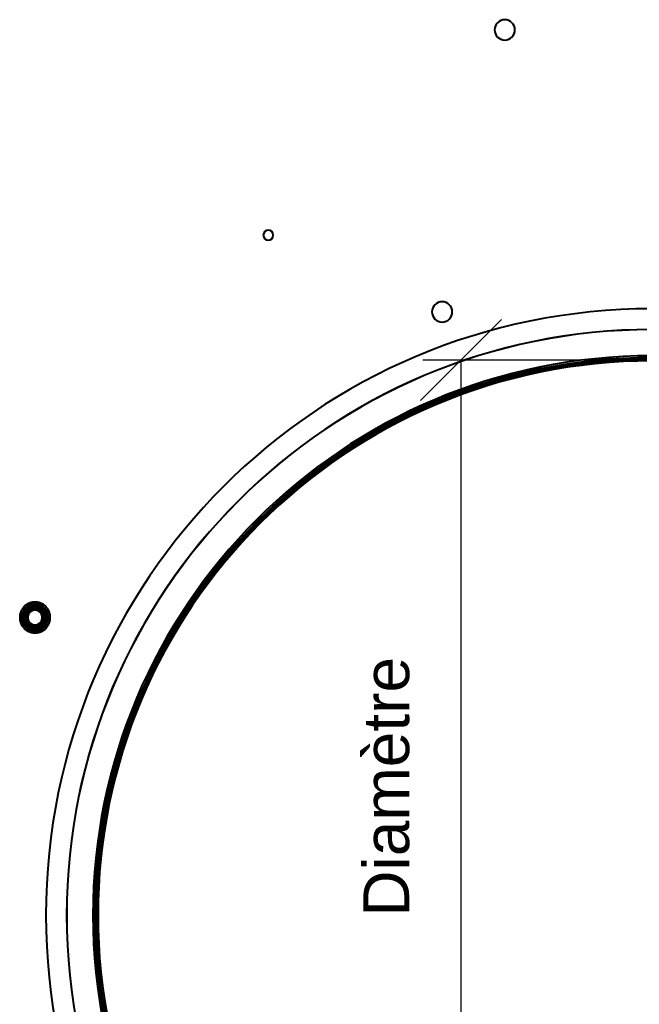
# Model space of a CAD drawing. Header units: millimetres. Extents: x -1321 to 1388, y -120 to 1267.
# Tile 58 of 88: x -202 to -4, y 335 to 649. Entities that reach past the tile are written whole.
import ezdxf

# ---------------------------------------------------------------- set-up
doc = ezdxf.new("R2010")
doc.units = ezdxf.units.MM
doc.layers.add('A-GENM', color=13, linetype='Continuous', lineweight=40)
doc.layers.add('G-IMPT', color=8, linetype='Continuous', lineweight=40)
doc.styles.add('Arial_2', font='arial.ttf', dxfattribs={"height": 14.6304})

# ---------------------------------------------------------------- blocks, each defined once
blk = doc.blocks.new('Souche connecteur circulaire R23 - Souche connecteur circulaire R23-769066-Droite')
at = {"layer": 'A-GENM'}
for start, end in [(360, 180), (0, 180), (180, 360), (180, 360)]:
    blk.add_arc((0, 363), 177.5, start, end, dxfattribs=at)
blk = doc.blocks.new('Souche connecteur circulaire R23 - Souche connecteur circulaire R23-769068-Droite')
at = {"layer": 'A-GENM'}
for start, end in [(0, 180), (360, 180), (180, 360), (180, 360)]:
    blk.add_arc((0, 363), 177.5, start, end, dxfattribs=at)
blk = doc.blocks.new('NEXA 1500 CALQUES_dwg-769064-Droite')
at = {"layer": 'G-IMPT', "flags": 128}
for points in [[(-174.92, 333.2), (-175.98, 340.22), (-176.77, 347.28), (-177.27, 354.36), (-177.49, 361.46), (-177.42, 368.56), (-177.08, 375.65), (-176.44, 382.72), (-175.53, 389.76), (-174.33, 396.76), (-172.86, 403.7), (-171.11, 410.58), (-169.08, 417.39), (-166.79, 424.1), (-164.23, 430.72), (-161.4, 437.24), (-158.32, 443.63), (-154.98, 449.9), (-151.4, 456.03), (-147.57, 462.01), (-143.51, 467.83), (-139.22, 473.49), (-134.7, 478.97), (-129.97, 484.26), (-125.03, 489.36), (-119.89, 494.26), (-114.56, 498.95), (-109.05, 503.42), (-103.36, 507.67), (-97.51, 511.69), (-91.5, 515.47), (-85.35, 519.01), (-79.05, 522.3), (-72.64, 525.33), (-66.1, 528.11), (-59.46, 530.62), (-52.72, 532.86), (-45.9, 534.83), (-39.01, 536.53), (-32.06, 537.95), (-25.05, 539.1), (-18, 539.96), (-10.93, 540.54), (-3.83, 540.83)], [(-194.55, 462.61), (-194.73, 462.7), (-194.9, 462.79), (-195.08, 462.87), (-195.26, 462.94), (-195.44, 463.01), (-195.63, 463.07), (-195.82, 463.12), (-196.01, 463.16), (-196.2, 463.2), (-196.4, 463.23), (-196.59, 463.25), (-196.79, 463.26), (-196.98, 463.26), (-197.18, 463.26), (-197.37, 463.25), (-197.57, 463.23), (-197.76, 463.2), (-197.95, 463.17), (-198.15, 463.13), (-198.33, 463.08), (-198.52, 463.02), (-198.71, 462.96), (-198.89, 462.88), (-199.07, 462.8), (-199.24, 462.72), (-199.41, 462.63), (-199.58, 462.53), (-199.75, 462.42), (-199.91, 462.31), (-200.06, 462.19), (-200.21, 462.06), (-200.36, 461.93), (-200.5, 461.79), (-200.63, 461.65), (-200.76, 461.5), (-200.88, 461.35), (-201, 461.19), (-201.11, 461.03), (-201.21, 460.86), (-201.3, 460.69), (-201.39, 460.52), (-201.48, 460.34), (-201.55, 460.16), (-201.62, 459.98), (-201.68, 459.79), (-201.73, 459.6), (-201.78, 459.41), (-201.82, 459.22), (-201.85, 459.03), (-201.87, 458.83), (-201.88, 458.64), (-201.89, 458.44), (-201.89, 458.25), (-201.88, 458.05), (-201.86, 457.86), (-201.84, 457.66), (-201.81, 457.47), (-201.77, 457.28), (-201.72, 457.09), (-201.66, 456.9), (-201.6, 456.72), (-201.53, 456.53), (-201.45, 456.35), (-201.37, 456.18), (-201.28, 456), (-201.18, 455.83), (-201.08, 455.67), (-200.96, 455.51), (-200.85, 455.35), (-200.72, 455.2), (-200.59, 455.05), (-200.46, 454.91), (-200.32, 454.78), (-200.17, 454.65), (-200.02, 454.52), (-199.86, 454.41), (-199.7, 454.3), (-199.54, 454.19), (-199.45, 454.14)], [(-199.45, 462.61), (-199.61, 462.51), (-199.78, 462.4), (-199.93, 462.28), (-200.09, 462.16), (-200.24, 462.04), (-200.38, 461.9), (-200.52, 461.77), (-200.65, 461.62), (-200.78, 461.47), (-200.9, 461.32), (-201.02, 461.16), (-201.12, 461), (-201.23, 460.83), (-201.32, 460.66), (-201.41, 460.49), (-201.49, 460.31), (-201.56, 460.13), (-201.63, 459.94), (-201.69, 459.76), (-201.74, 459.57), (-201.79, 459.38), (-201.82, 459.19), (-201.85, 458.99), (-201.87, 458.8), (-201.88, 458.6), (-201.89, 458.41), (-201.89, 458.21), (-201.88, 458.02), (-201.86, 457.82), (-201.83, 457.63), (-201.8, 457.44), (-201.76, 457.24), (-201.71, 457.05), (-201.65, 456.87), (-201.59, 456.68), (-201.52, 456.5), (-201.44, 456.32), (-201.35, 456.15), (-201.26, 455.97), (-201.16, 455.8), (-201.06, 455.64), (-200.94, 455.48), (-200.82, 455.32), (-200.7, 455.17), (-200.57, 455.03), (-200.43, 454.89), (-200.29, 454.75), (-200.14, 454.63), (-199.99, 454.5), (-199.83, 454.39), (-199.67, 454.28), (-199.51, 454.17), (-199.34, 454.08), (-199.16, 453.99), (-198.99, 453.9), (-198.8, 453.83), (-198.62, 453.76), (-198.44, 453.7), (-198.25, 453.64), (-198.06, 453.6), (-197.87, 453.56), (-197.67, 453.53), (-197.48, 453.51), (-197.28, 453.49), (-197.09, 453.48), (-196.89, 453.48), (-196.7, 453.49), (-196.5, 453.51), (-196.31, 453.53), (-196.11, 453.56), (-195.92, 453.6), (-195.73, 453.65), (-195.55, 453.7), (-195.36, 453.77), (-195.18, 453.83), (-195, 453.91), (-194.82, 453.99), (-194.65, 454.09), (-194.55, 454.14)], [(-199.02, 461.87), (-199.53, 461), (-200.03, 460.12), (-200.54, 459.25), (-201.04, 458.37)], [(-201.04, 458.37), (-200.54, 459.25), (-200.03, 460.12), (-199.53, 461), (-199.02, 461.87)], [(-201.04, 458.37), (-200.54, 459.25), (-200.03, 460.12), (-199.53, 461), (-199.02, 461.87)], [(-199.02, 461.87), (-199.53, 461), (-200.03, 460.12), (-200.54, 459.25), (-201.04, 458.37)], [(-199.02, 461.87), (-199.53, 461), (-200.03, 460.12), (-200.54, 459.25), (-201.04, 458.37)], [(-201.04, 458.37), (-200.54, 459.25), (-200.03, 460.12), (-199.53, 461), (-199.02, 461.87)], [(-199.02, 461.87), (-199.53, 461), (-200.03, 460.12), (-200.54, 459.25), (-201.04, 458.37)], [(-201.04, 458.37), (-200.54, 459.25), (-200.03, 460.12), (-199.53, 461), (-199.02, 461.87)], [(-201.04, 458.37), (-200.54, 459.25), (-200.03, 460.12), (-199.53, 461), (-199.02, 461.87)], [(-199.02, 461.87), (-199.53, 461), (-200.03, 460.12), (-200.54, 459.25), (-201.04, 458.37)], [(-201.04, 458.37), (-200.54, 459.25), (-200.03, 460.12), (-199.53, 461), (-199.02, 461.87)], [(-199.02, 461.87), (-199.53, 461), (-200.03, 460.12), (-200.54, 459.25), (-201.04, 458.37)], [(-194.55, 454.14), (-194.39, 454.24), (-194.22, 454.35), (-194.07, 454.46), (-193.91, 454.58), (-193.76, 454.71), (-193.62, 454.84), (-193.48, 454.98), (-193.35, 455.12), (-193.22, 455.27), (-193.1, 455.42), (-192.98, 455.58), (-192.88, 455.74), (-192.77, 455.91), (-192.68, 456.08), (-192.59, 456.26), (-192.51, 456.44), (-192.44, 456.62), (-192.37, 456.8), (-192.31, 456.99), (-192.26, 457.18), (-192.21, 457.37), (-192.18, 457.56), (-192.15, 457.75), (-192.13, 457.95), (-192.12, 458.14), (-192.11, 458.34), (-192.11, 458.53), (-192.12, 458.73), (-192.14, 458.92), (-192.17, 459.12), (-192.2, 459.31), (-192.24, 459.5), (-192.29, 459.69), (-192.35, 459.88), (-192.41, 460.06), (-192.48, 460.24), (-192.56, 460.42), (-192.65, 460.6), (-192.74, 460.77), (-192.84, 460.94), (-192.94, 461.1), (-193.06, 461.26), (-193.18, 461.42), (-193.3, 461.57), (-193.43, 461.72), (-193.57, 461.86), (-193.71, 461.99), (-193.86, 462.12), (-194.01, 462.24), (-194.17, 462.36), (-194.33, 462.47), (-194.49, 462.57), (-194.66, 462.67), (-194.84, 462.76), (-195.01, 462.84), (-195.2, 462.92), (-195.38, 462.99), (-195.56, 463.05), (-195.75, 463.1), (-195.94, 463.15), (-196.13, 463.19), (-196.33, 463.22), (-196.52, 463.24), (-196.72, 463.25), (-196.91, 463.26), (-197.11, 463.26), (-197.3, 463.25), (-197.5, 463.24), (-197.69, 463.21), (-197.89, 463.18), (-198.08, 463.14), (-198.27, 463.1), (-198.45, 463.04), (-198.64, 462.98), (-198.82, 462.91), (-199, 462.83), (-199.18, 462.75), (-199.35, 462.66), (-199.45, 462.61)], [(-199.45, 454.14), (-199.27, 454.04), (-199.1, 453.96), (-198.92, 453.87), (-198.74, 453.8), (-198.56, 453.74), (-198.37, 453.68), (-198.18, 453.63), (-197.99, 453.58), (-197.8, 453.55), (-197.6, 453.52), (-197.41, 453.5), (-197.21, 453.49), (-197.02, 453.48), (-196.82, 453.49), (-196.63, 453.5), (-196.43, 453.51), (-196.24, 453.54), (-196.05, 453.58), (-195.85, 453.62), (-195.67, 453.67), (-195.48, 453.72), (-195.29, 453.79), (-195.11, 453.86), (-194.93, 453.94), (-194.76, 454.03), (-194.59, 454.12), (-194.42, 454.22), (-194.25, 454.33), (-194.09, 454.44), (-193.94, 454.56), (-193.79, 454.68), (-193.64, 454.82), (-193.5, 454.95), (-193.37, 455.1), (-193.24, 455.24), (-193.12, 455.4), (-193, 455.55), (-192.89, 455.72), (-192.79, 455.88), (-192.7, 456.05), (-192.61, 456.23), (-192.52, 456.4), (-192.45, 456.58), (-192.38, 456.77), (-192.32, 456.95), (-192.27, 457.14), (-192.22, 457.33), (-192.18, 457.52), (-192.15, 457.72), (-192.13, 457.91), (-192.12, 458.11), (-192.11, 458.3), (-192.11, 458.5), (-192.12, 458.69), (-192.14, 458.89), (-192.16, 459.08), (-192.19, 459.27), (-192.23, 459.47), (-192.28, 459.66), (-192.34, 459.84), (-192.4, 460.03), (-192.47, 460.21), (-192.55, 460.39), (-192.63, 460.57), (-192.72, 460.74), (-192.82, 460.91), (-192.92, 461.08), (-193.04, 461.24), (-193.15, 461.39), (-193.28, 461.54), (-193.41, 461.69), (-193.54, 461.83), (-193.68, 461.97), (-193.83, 462.1), (-193.98, 462.22), (-194.14, 462.34), (-194.3, 462.45), (-194.46, 462.55), (-194.55, 462.61)], [(-194.98, 461.87), (-195.99, 461.87), (-197, 461.87), (-198.01, 461.87), (-199.02, 461.87)], [(-199.02, 461.87), (-198.85, 461.58), (-198.69, 461.3), (-198.52, 461.01), (-198.35, 460.72)], [(-198.35, 460.72), (-198.52, 461.01), (-198.69, 461.3), (-198.85, 461.58), (-199.02, 461.87)], [(-199.02, 461.87), (-198.85, 461.58), (-198.69, 461.3), (-198.52, 461.01), (-198.35, 460.72)], [(-198.35, 460.72), (-198.52, 461.01), (-198.69, 461.3), (-198.85, 461.58), (-199.02, 461.87)], [(-199.02, 461.87), (-198.01, 461.87), (-197, 461.87), (-195.99, 461.87), (-194.98, 461.87)], [(-199.02, 461.87), (-198.01, 461.87), (-197, 461.87), (-195.99, 461.87), (-194.98, 461.87)], [(-194.98, 461.87), (-195.99, 461.87), (-197, 461.87), (-198.01, 461.87), (-199.02, 461.87)], [(-194.98, 461.87), (-195.99, 461.87), (-197, 461.87), (-198.01, 461.87), (-199.02, 461.87)], [(-199.02, 461.87), (-198.01, 461.87), (-197, 461.87), (-195.99, 461.87), (-194.98, 461.87)], [(-194.98, 461.87), (-195.99, 461.87), (-197, 461.87), (-198.01, 461.87), (-199.02, 461.87)], [(-199.02, 461.87), (-198.01, 461.87), (-197, 461.87), (-195.99, 461.87), (-194.98, 461.87)], [(-199.02, 461.87), (-198.01, 461.87), (-197, 461.87), (-195.99, 461.87), (-194.98, 461.87)], [(-194.98, 461.87), (-195.99, 461.87), (-197, 461.87), (-198.01, 461.87), (-199.02, 461.87)], [(-199.02, 461.87), (-198.01, 461.87), (-197, 461.87), (-195.99, 461.87), (-194.98, 461.87)], [(-194.98, 461.87), (-195.99, 461.87), (-197, 461.87), (-198.01, 461.87), (-199.02, 461.87)], [(-194.98, 461.87), (-195.15, 461.58), (-195.31, 461.3), (-195.48, 461.01), (-195.65, 460.72)], [(-195.65, 460.72), (-195.48, 461.01), (-195.31, 461.3), (-195.15, 461.58), (-194.98, 461.87)], [(-194.98, 461.87), (-195.15, 461.58), (-195.31, 461.3), (-195.48, 461.01), (-195.65, 460.72)], [(-195.65, 460.72), (-195.48, 461.01), (-195.31, 461.3), (-195.15, 461.58), (-194.98, 461.87)], [(-192.96, 458.37), (-193.46, 459.25), (-193.97, 460.12), (-194.47, 461), (-194.98, 461.87)], [(-194.98, 461.87), (-194.47, 461), (-193.97, 460.12), (-193.46, 459.25), (-192.96, 458.37)], [(-194.98, 461.87), (-194.47, 461), (-193.97, 460.12), (-193.46, 459.25), (-192.96, 458.37)], [(-192.96, 458.37), (-193.46, 459.25), (-193.97, 460.12), (-194.47, 461), (-194.98, 461.87)], [(-192.96, 458.37), (-193.46, 459.25), (-193.97, 460.12), (-194.47, 461), (-194.98, 461.87)], [(-194.98, 461.87), (-194.47, 461), (-193.97, 460.12), (-193.46, 459.25), (-192.96, 458.37)], [(-192.96, 458.37), (-193.46, 459.25), (-193.97, 460.12), (-194.47, 461), (-194.98, 461.87)], [(-194.98, 461.87), (-194.47, 461), (-193.97, 460.12), (-193.46, 459.25), (-192.96, 458.37)], [(-194.98, 461.87), (-194.47, 461), (-193.97, 460.12), (-193.46, 459.25), (-192.96, 458.37)], [(-192.96, 458.37), (-193.46, 459.25), (-193.97, 460.12), (-194.47, 461), (-194.98, 461.87)], [(-194.98, 461.87), (-194.47, 461), (-193.97, 460.12), (-193.46, 459.25), (-192.96, 458.37)], [(-192.96, 458.37), (-193.46, 459.25), (-193.97, 460.12), (-194.47, 461), (-194.98, 461.87)], [(-199.71, 458.37), (-200.04, 458.37), (-200.38, 458.37), (-200.71, 458.37), (-201.04, 458.37)], [(-201.04, 458.37), (-200.54, 457.5), (-200.03, 456.62), (-199.53, 455.75), (-199.02, 454.87)], [(-201.04, 458.37), (-200.71, 458.37), (-200.38, 458.37), (-200.04, 458.37), (-199.71, 458.37)], [(-199.02, 454.87), (-199.53, 455.75), (-200.03, 456.62), (-200.54, 457.5), (-201.04, 458.37)], [(-201.04, 458.37), (-200.71, 458.37), (-200.38, 458.37), (-200.04, 458.37), (-199.71, 458.37)], [(-199.71, 458.37), (-200.04, 458.37), (-200.38, 458.37), (-200.71, 458.37), (-201.04, 458.37)], [(-199.02, 454.87), (-199.53, 455.75), (-200.03, 456.62), (-200.54, 457.5), (-201.04, 458.37)], [(-201.04, 458.37), (-200.54, 457.5), (-200.03, 456.62), (-199.53, 455.75), (-199.02, 454.87)], [(-201.04, 458.37), (-200.54, 457.5), (-200.03, 456.62), (-199.53, 455.75), (-199.02, 454.87)], [(-199.02, 454.87), (-199.53, 455.75), (-200.03, 456.62), (-200.54, 457.5), (-201.04, 458.37)], [(-201.04, 458.37), (-200.54, 457.5), (-200.03, 456.62), (-199.53, 455.75), (-199.02, 454.87)], [(-199.02, 454.87), (-199.53, 455.75), (-200.03, 456.62), (-200.54, 457.5), (-201.04, 458.37)], [(-199.02, 454.87), (-199.53, 455.75), (-200.03, 456.62), (-200.54, 457.5), (-201.04, 458.37)], [(-201.04, 458.37), (-200.54, 457.5), (-200.03, 456.62), (-199.53, 455.75), (-199.02, 454.87)], [(-199.02, 454.87), (-199.53, 455.75), (-200.03, 456.62), (-200.54, 457.5), (-201.04, 458.37)], [(-201.04, 458.37), (-200.54, 457.5), (-200.03, 456.62), (-199.53, 455.75), (-199.02, 454.87)], [(-199.02, 454.87), (-198.85, 455.16), (-198.69, 455.45), (-198.52, 455.74), (-198.35, 456.03)], [(-198.35, 456.03), (-198.52, 455.74), (-198.69, 455.45), (-198.85, 455.16), (-199.02, 454.87)], [(-199.02, 454.87), (-198.85, 455.16), (-198.69, 455.45), (-198.52, 455.74), (-198.35, 456.03)], [(-198.35, 456.03), (-198.52, 455.74), (-198.69, 455.45), (-198.85, 455.16), (-199.02, 454.87)], [(-194.98, 454.87), (-195.15, 455.16), (-195.31, 455.45), (-195.48, 455.74), (-195.65, 456.03)], [(-195.65, 456.03), (-195.48, 455.74), (-195.31, 455.45), (-195.15, 455.16), (-194.98, 454.87)], [(-194.98, 454.87), (-195.15, 455.16), (-195.31, 455.45), (-195.48, 455.74), (-195.65, 456.03)], [(-195.65, 456.03), (-195.48, 455.74), (-195.31, 455.45), (-195.15, 455.16), (-194.98, 454.87)], [(-194.98, 454.87), (-194.47, 455.75), (-193.97, 456.62), (-193.46, 457.5), (-192.96, 458.37)], [(-192.96, 458.37), (-193.46, 457.5), (-193.97, 456.62), (-194.47, 455.75), (-194.98, 454.87)], [(-192.96, 458.37), (-193.46, 457.5), (-193.97, 456.62), (-194.47, 455.75), (-194.98, 454.87)], [(-194.98, 454.87), (-194.47, 455.75), (-193.97, 456.62), (-193.46, 457.5), (-192.96, 458.37)], [(-194.98, 454.87), (-194.47, 455.75), (-193.97, 456.62), (-193.46, 457.5), (-192.96, 458.37)], [(-192.96, 458.37), (-193.46, 457.5), (-193.97, 456.62), (-194.47, 455.75), (-194.98, 454.87)], [(-194.98, 454.87), (-194.47, 455.75), (-193.97, 456.62), (-193.46, 457.5), (-192.96, 458.37)], [(-192.96, 458.37), (-193.46, 457.5), (-193.97, 456.62), (-194.47, 455.75), (-194.98, 454.87)], [(-192.96, 458.37), (-193.46, 457.5), (-193.97, 456.62), (-194.47, 455.75), (-194.98, 454.87)], [(-194.98, 454.87), (-194.47, 455.75), (-193.97, 456.62), (-193.46, 457.5), (-192.96, 458.37)], [(-192.96, 458.37), (-193.46, 457.5), (-193.97, 456.62), (-194.47, 455.75), (-194.98, 454.87)], [(-194.98, 454.87), (-194.47, 455.75), (-193.97, 456.62), (-193.46, 457.5), (-192.96, 458.37)], [(-192.96, 458.37), (-193.29, 458.37), (-193.62, 458.37), (-193.96, 458.37), (-194.29, 458.37)], [(-194.29, 458.37), (-193.96, 458.37), (-193.62, 458.37), (-193.29, 458.37), (-192.96, 458.37)], [(-194.29, 458.37), (-193.96, 458.37), (-193.62, 458.37), (-193.29, 458.37), (-192.96, 458.37)], [(-192.96, 458.37), (-193.29, 458.37), (-193.62, 458.37), (-193.96, 458.37), (-194.29, 458.37)], [(-199.02, 454.87), (-198.01, 454.87), (-197, 454.87), (-195.99, 454.87), (-194.98, 454.87)], [(-194.98, 454.87), (-195.99, 454.87), (-197, 454.87), (-198.01, 454.87), (-199.02, 454.87)], [(-194.98, 454.87), (-195.99, 454.87), (-197, 454.87), (-198.01, 454.87), (-199.02, 454.87)], [(-199.02, 454.87), (-198.01, 454.87), (-197, 454.87), (-195.99, 454.87), (-194.98, 454.87)], [(-199.02, 454.87), (-198.01, 454.87), (-197, 454.87), (-195.99, 454.87), (-194.98, 454.87)], [(-194.98, 454.87), (-195.99, 454.87), (-197, 454.87), (-198.01, 454.87), (-199.02, 454.87)], [(-199.02, 454.87), (-198.01, 454.87), (-197, 454.87), (-195.99, 454.87), (-194.98, 454.87)], [(-194.98, 454.87), (-195.99, 454.87), (-197, 454.87), (-198.01, 454.87), (-199.02, 454.87)], [(-194.98, 454.87), (-195.99, 454.87), (-197, 454.87), (-198.01, 454.87), (-199.02, 454.87)], [(-199.02, 454.87), (-198.01, 454.87), (-197, 454.87), (-195.99, 454.87), (-194.98, 454.87)], [(-194.98, 454.87), (-195.99, 454.87), (-197, 454.87), (-198.01, 454.87), (-199.02, 454.87)], [(-199.02, 454.87), (-198.01, 454.87), (-197, 454.87), (-195.99, 454.87), (-194.98, 454.87)]]:
    blk.add_lwpolyline(points, dxfattribs=at)
at = {"layer": 'G-IMPT'}
for centre, radius, start, end in [((-47, 645.87), 3.25, 0, 180), ((-47, 645.87), 3.25, 360, 180), ((-47, 645.87), 3.25, 360, 180), ((-47, 645.87), 3.25, 360, 180), ((-47, 645.87), 3.25, 180, 0), ((-47, 645.87), 3.25, 180, 360), ((-47, 645.87), 3.25, 180, 0), ((-47, 645.87), 3.25, 180, 0), ((-122.5, 580.37), 1.6, 360, 180), ((-122.5, 580.37), 1.6, 0, 180), ((-122.5, 580.37), 1.6, 360, 180), ((-122.5, 580.37), 1.6, 360, 180), ((-122.5, 580.37), 1.6, 360, 180), ((-122.5, 580.37), 1.6, 360, 180), ((-122.5, 580.37), 1.6, 360, 180), ((-122.5, 580.37), 1.6, 0, 180), ((-122.5, 580.37), 1.6, 180, 0), ((-122.5, 580.37), 1.6, 180, 0), ((-122.5, 580.37), 1.6, 180, 360), ((-122.5, 580.37), 1.6, 180, 360), ((-122.5, 580.37), 1.6, 180, 360), ((-122.5, 580.37), 1.6, 180, 360), ((-122.5, 580.37), 1.6, 180, 0), ((-122.5, 580.37), 1.6, 180, 0), ((0, 363.37), 193.5, 0, 180), ((0, 363.37), 193.5, 360, 180), ((0, 363.37), 193.5, 90, 180), ((0, 363.37), 193.5, 360, 180), ((0, 363.37), 193.5, 360, 180), ((0, 363.37), 193.5, 360, 180), ((0, 363.37), 193.5, 90, 270), ((0, 363.37), 193.5, 360, 180), ((-67, 555.87), 3.25, 0, 180), ((-67, 555.87), 3.25, 0, 180), ((-67, 555.87), 3.25, 360, 180), ((-67, 555.87), 3.25, 0, 180), ((-67, 555.87), 3.25, 360, 180), ((-67, 555.87), 3.25, 360, 180), ((-67, 555.87), 3.25, 0, 180), ((-67, 555.87), 3.25, 0, 180), ((-67, 555.87), 3.25, 180, 0), ((-67, 555.87), 3.25, 180, 0), ((-67, 555.87), 3.25, 180, 0), ((-67, 555.87), 3.25, 180, 360), ((-67, 555.87), 3.25, 180, 360), ((-67, 555.87), 3.25, 180, 360), ((-67, 555.87), 3.25, 180, 0), ((-67, 555.87), 3.25, 180, 360), ((0, 363.37), 186.89, 90, 270), ((0, 363.37), 186.89, 90, 270), ((0, 363.37), 186.89, 90, 270), ((0, 363.37), 186.89, 90, 270), ((0, 363.37), 186.86, 90, 270), ((0, 363.37), 186.86, 90, 270), ((0, 363.37), 186.86, 90, 270), ((0, 363.37), 186.86, 90, 270), ((0, 363.37), 178.5, 0, 180), ((0, 363.37), 178.5, 0, 180), ((0, 363.37), 178.5, 360, 180), ((0, 363.37), 178.5, 0, 180), ((0, 363.37), 178.5, 0, 180), ((0, 363.37), 178.5, 360, 180), ((0, 363.37), 178.5, 90, 270), ((0, 363.37), 178.5, 90, 270), ((0, 363.37), 178.5, 90, 270), ((0, 363.37), 178.5, 90, 270), ((0, 363.37), 178.5, 90, 270), ((0, 363.37), 178.5, 360, 180), ((0, 363.37), 178.5, 90, 270), ((0, 363.37), 178.5, 360, 180), ((0, 363.37), 178.5, 360, 180), ((0, 363.37), 178.5, 0, 180), ((0, 363.37), 178.5, 360, 180), ((0, 363.37), 178.5, 0, 180), ((0, 363.37), 178.5, 90, 180), ((0, 363.37), 178.5, 0, 180), ((0, 363.37), 178.5, 360, 180), ((0, 363.37), 178.5, 360, 180), ((0, 363.37), 178.5, 90, 180), ((0, 363.37), 178.5, 360, 180), ((0, 363.37), 178.5, 0, 180), ((0, 363.37), 178.5, 360, 180), ((0, 363.37), 178.5, 0, 180), ((0, 363.37), 178.5, 360, 180), ((0, 363.37), 178.5, 360, 180), ((0, 363.37), 178.5, 0, 180), ((0, 363.37), 178.5, 0, 180), ((0, 363.37), 178.5, 360, 180), ((0, 363.37), 177.91, 0, 180), ((0, 363.37), 177.91, 0, 180), ((0, 363.37), 177.91, 0, 180), ((0, 363.37), 177.91, 360, 180), ((0, 363.37), 177.91, 360, 180), ((0, 363.37), 177.91, 360, 180), ((0, 363.37), 177.91, 360, 180), ((0, 363.37), 177.91, 360, 180), ((0, 363.37), 177.5, 360, 180), ((0, 363.37), 177.5, 0, 180), ((0, 363.37), 177.5, 0, 180), ((0, 363.37), 177.5, 0, 180), ((0, 363.37), 177.5, 90, 270), ((0, 363.37), 177.5, 90, 180), ((0, 363.37), 177.5, 360, 180), ((0, 363.37), 177.5, 360, 180), ((0, 363.37), 177.47, 90, 270), ((0, 363.37), 177.47, 90, 270), ((0, 363.37), 177.47, 0, 180), ((0, 363.37), 177.47, 360, 180), ((0, 363.37), 177.47, 360, 180), ((0, 363.37), 177.47, 0, 180), ((0, 363.37), 177.47, 90, 270), ((0, 363.37), 177.47, 90, 270), ((0, 363.37), 177.47, 360, 180), ((0, 363.37), 177.47, 0, 180), ((0, 363.37), 177.47, 90, 180), ((0, 363.37), 177.47, 360, 180), ((0, 363.37), 177.47, 90, 180), ((0, 363.37), 177.47, 360, 180), ((0, 363.37), 177.47, 0, 180), ((0, 363.37), 177.47, 0, 180), ((0, 363.37), 176.87, 0, 180), ((0, 363.37), 176.87, 0, 180), ((0, 363.37), 176.87, 0, 180), ((0, 363.37), 176.87, 360, 180), ((0, 363.37), 176.87, 360, 180), ((0, 363.37), 176.87, 360, 180), ((0, 363.37), 176.87, 0, 180), ((0, 363.37), 176.87, 0, 180), ((0, 363.37), 176.87, 90, 180), ((0, 363.37), 176.87, 90, 180), ((0, 363.37), 176.87, 0, 180), ((0, 363.37), 176.87, 90, 180), ((0, 363.37), 176.87, 360, 180), ((0, 363.37), 176.87, 90, 180), ((0, 363.37), 176.87, 90, 270), ((0, 363.37), 176.87, 90, 270), ((-197, 458.37), 4.25, 60, 240), ((-197, 458.37), 4.25, 60, 240), ((-197, 458.37), 4.25, 60, 240), ((-197, 458.37), 4.25, 60, 240), ((-197, 458.37), 4.25, 120, 300), ((-197, 458.37), 4.25, 120, 300), ((-197, 458.37), 4.25, 120, 300), ((-197, 458.37), 4.25, 120, 300), ((-197, 458.37), 4.1, 60, 240), ((-197, 458.37), 4.1, 60, 240), ((-197, 458.37), 4.1, 120, 210), ((-197, 458.37), 4.1, 120, 210), ((-197, 458.37), 4.25, 240, 60), ((-197, 458.37), 4.25, 240, 60), ((-197, 458.37), 4.25, 240, 60), ((-197, 458.37), 4.25, 240, 60), ((-197, 458.37), 4.25, 300, 120), ((-197, 458.37), 4.25, 300, 120), ((-197, 458.37), 4.25, 300, 120), ((-197, 458.37), 4.25, 300, 120), ((-197, 458.37), 4.1, 300, 120), ((-197, 458.37), 4.1, 300, 120), ((-197, 458.37), 4.1, 330, 60), ((-197, 458.37), 4.1, 330, 60), ((-197, 458.37), 3.25, 30, 210), ((-197, 458.37), 3.25, 60, 240), ((-197, 458.37), 3.25, 60, 240), ((-197, 458.37), 3.25, 60, 240), ((-197, 458.37), 3.25, 120, 210), ((-197, 458.37), 3.25, 120, 300), ((-197, 458.37), 3.25, 120, 300), ((-197, 458.37), 3.25, 150, 330), ((-197, 458.37), 3, 60, 240), ((-197, 458.37), 3, 30, 210), ((-197, 458.37), 3, 30, 210), ((-197, 458.37), 3, 30, 210), ((-197, 458.37), 3, 120, 300), ((-197, 458.37), 3, 150, 330), ((-197, 458.37), 3, 150, 240), ((-197, 458.37), 3, 150, 330), ((-197, 458.37), 3.25, 330, 150), ((-197, 458.37), 3.25, 210, 30), ((-197, 458.37), 3, 330, 150), ((-197, 458.37), 3, 330, 150), ((-197, 458.37), 3, 330, 150), ((-197, 458.37), 3, 210, 30), ((-197, 458.37), 3, 210, 30), ((-197, 458.37), 2.55, 60, 240), ((-197, 458.37), 2.55, 60, 240), ((-197, 458.37), 2.55, 60, 240), ((-197, 458.37), 2.55, 60, 240), ((-197, 458.37), 2.55, 120, 300), ((-197, 458.37), 2.55, 120, 300), ((-197, 458.37), 2.55, 120, 300), ((-197, 458.37), 2.55, 120, 300), ((-197, 458.37), 2.33, 84.284, 264.284), ((-197, 458.37), 2.33, 84.284, 264.284), ((-197, 458.37), 2.33, 84.284, 264.284), ((-197, 458.37), 2.33, 84.284, 264.284), ((-197, 458.37), 2.33, 95.716, 275.716), ((-197, 458.37), 2.33, 95.716, 275.716), ((-197, 458.37), 2.33, 95.716, 275.716), ((-197, 458.37), 2.33, 95.716, 275.716), ((-197, 458.37), 3.25, 240, 60), ((-197, 458.37), 3.25, 240, 60), ((-197, 458.37), 3.25, 300, 120), ((-197, 458.37), 3.25, 300, 120), ((-197, 458.37), 3.25, 300, 120), ((-197, 458.37), 3, 300, 120), ((-197, 458.37), 3, 240, 60), ((-197, 458.37), 2.55, 300, 120), ((-197, 458.37), 2.55, 300, 120), ((-197, 458.37), 2.55, 300, 120), ((-197, 458.37), 2.55, 300, 120), ((-197, 458.37), 2.55, 240, 60), ((-197, 458.37), 2.55, 240, 60), ((-197, 458.37), 2.55, 240, 60), ((-197, 458.37), 2.55, 240, 60), ((-197, 458.37), 2.33, 275.716, 95.716), ((-197, 458.37), 2.33, 275.716, 95.716), ((-197, 458.37), 2.33, 275.716, 95.716), ((-197, 458.37), 2.33, 275.716, 95.716), ((-197, 458.37), 2.33, 264.284, 84.284), ((-197, 458.37), 2.33, 264.284, 84.284), ((-197, 458.37), 2.33, 264.284, 84.284), ((-197, 458.37), 2.33, 264.284, 84.284), ((-197, 458.37), 3, 300, 30), ((-197, 458.37), 3.25, 330, 60), ((-197, 458.37), 4.1, 210, 300), ((-197, 458.37), 4.1, 210, 300), ((-197, 458.37), 3.25, 210, 300), ((-197, 458.37), 3, 210, 300), ((-197, 458.37), 4.1, 240, 330), ((-197, 458.37), 4.1, 240, 330), ((-197, 458.37), 3.25, 240, 330), ((-197, 458.37), 3, 240, 330), ((0, 363.37), 193.5, 180, 0), ((0, 363.37), 193.5, 180, 360), ((0, 363.37), 193.5, 180, 360), ((0, 363.37), 193.5, 180, 0), ((0, 363.37), 193.5, 180, 360), ((0, 363.37), 193.5, 180, 360), ((0, 363.37), 193.5, 180, 360), ((0, 363.37), 178.5, 180, 0), ((0, 363.37), 178.5, 180, 0), ((0, 363.37), 178.5, 180, 270), ((0, 363.37), 178.5, 180, 360), ((0, 363.37), 178.5, 180, 270), ((0, 363.37), 178.5, 180, 0), ((0, 363.37), 178.5, 180, 360), ((0, 363.37), 178.5, 180, 360), ((0, 363.37), 178.5, 180, 0), ((0, 363.37), 178.5, 180, 360), ((0, 363.37), 178.5, 180, 0), ((0, 363.37), 178.5, 180, 360), ((0, 363.37), 178.5, 180, 0), ((0, 363.37), 178.5, 180, 360), ((0, 363.37), 178.5, 180, 360), ((0, 363.37), 178.5, 180, 360), ((0, 363.37), 178.5, 180, 0), ((0, 363.37), 178.5, 180, 0), ((0, 363.37), 178.5, 180, 360), ((0, 363.37), 178.5, 180, 0), ((0, 363.37), 178.5, 180, 0), ((0, 363.37), 178.5, 180, 360), ((0, 363.37), 178.5, 180, 360), ((0, 363.37), 178.5, 180, 360), ((0, 363.37), 178.5, 180, 0), ((0, 363.37), 178.5, 180, 360), ((0, 363.37), 177.91, 180, 0), ((0, 363.37), 177.91, 180, 0), ((0, 363.37), 177.91, 180, 0), ((0, 363.37), 177.91, 180, 0), ((0, 363.37), 177.91, 180, 360), ((0, 363.37), 177.91, 180, 360), ((0, 363.37), 177.91, 180, 360), ((0, 363.37), 177.91, 180, 360), ((0, 363.37), 177.5, 180, 0), ((0, 363.37), 177.5, 180, 360), ((0, 363.37), 177.5, 180, 0), ((0, 363.37), 177.5, 180, 0), ((0, 363.37), 177.5, 180, 270), ((0, 363.37), 177.5, 180, 360), ((0, 363.37), 177.5, 180, 360), ((0, 363.37), 177.47, 180, 270), ((0, 363.37), 177.47, 180, 0), ((0, 363.37), 177.47, 180, 270), ((0, 363.37), 177.47, 180, 360), ((0, 363.37), 177.47, 180, 360), ((0, 363.37), 177.47, 180, 0), ((0, 363.37), 177.47, 180, 360), ((0, 363.37), 177.47, 180, 360), ((0, 363.37), 177.47, 180, 360), ((0, 363.37), 177.47, 180, 0), ((0, 363.37), 177.47, 180, 0), ((0, 363.37), 177.47, 180, 0), ((0, 363.37), 176.87, 180, 360), ((0, 363.37), 176.87, 180, 360), ((0, 363.37), 176.87, 180, 0), ((0, 363.37), 176.87, 180, 0), ((0, 363.37), 176.87, 180, 360), ((0, 363.37), 176.87, 180, 360), ((0, 363.37), 176.87, 180, 0), ((0, 363.37), 176.87, 180, 0), ((0, 363.37), 176.87, 180, 360), ((0, 363.37), 176.87, 180, 360), ((0, 363.37), 176.87, 180, 360), ((0, 363.37), 176.87, 180, 270), ((0, 363.37), 176.87, 180, 0), ((0, 363.37), 176.87, 180, 270)]:
    blk.add_arc(centre, radius, start, end, dxfattribs=at)
for points in [[(-198.35, 460.72), (-198.74, 460.44), (-199.37, 459.74), (-199.66, 458.84), (-199.71, 458.37)], [(-199.71, 458.37), (-199.66, 458.84), (-199.37, 459.74), (-198.74, 460.44), (-198.35, 460.72)], [(-199.71, 458.37), (-199.66, 458.84), (-199.37, 459.74), (-198.73, 460.45), (-198.35, 460.72)], [(-198.35, 460.72), (-198.73, 460.45), (-199.37, 459.74), (-199.66, 458.84), (-199.71, 458.37)], [(-195.65, 460.72), (-196.08, 460.91), (-197, 461.1), (-197.92, 460.91), (-198.35, 460.72)], [(-198.35, 460.72), (-197.92, 460.91), (-197, 461.1), (-196.08, 460.91), (-195.65, 460.72)], [(-198.35, 460.72), (-197.93, 460.91), (-197, 461.11), (-196.07, 460.91), (-195.65, 460.72)], [(-195.65, 460.72), (-196.07, 460.91), (-197, 461.11), (-197.93, 460.91), (-198.35, 460.72)], [(-194.29, 458.37), (-194.34, 458.84), (-194.63, 459.74), (-195.26, 460.44), (-195.65, 460.72)], [(-195.65, 460.72), (-195.26, 460.44), (-194.63, 459.74), (-194.34, 458.84), (-194.29, 458.37)], [(-195.65, 460.72), (-195.27, 460.45), (-194.63, 459.74), (-194.34, 458.84), (-194.29, 458.37)], [(-194.29, 458.37), (-194.34, 458.84), (-194.63, 459.74), (-195.27, 460.45), (-195.65, 460.72)], [(-199.71, 458.37), (-199.66, 457.9), (-199.37, 457.01), (-198.74, 456.31), (-198.35, 456.03)], [(-198.35, 456.03), (-198.74, 456.31), (-199.37, 457.01), (-199.66, 457.9), (-199.71, 458.37)], [(-198.35, 456.03), (-198.73, 456.3), (-199.37, 457.01), (-199.66, 457.91), (-199.71, 458.37)], [(-199.71, 458.37), (-199.66, 457.91), (-199.37, 457.01), (-198.73, 456.3), (-198.35, 456.03)], [(-198.35, 456.03), (-197.92, 455.83), (-197, 455.64), (-196.08, 455.83), (-195.65, 456.03)], [(-195.65, 456.03), (-196.08, 455.83), (-197, 455.64), (-197.92, 455.83), (-198.35, 456.03)], [(-195.65, 456.03), (-196.07, 455.83), (-197, 455.64), (-197.93, 455.83), (-198.35, 456.03)], [(-198.35, 456.03), (-197.93, 455.83), (-197, 455.64), (-196.07, 455.83), (-195.65, 456.03)], [(-195.65, 456.03), (-195.26, 456.31), (-194.63, 457.01), (-194.34, 457.9), (-194.29, 458.37)], [(-194.29, 458.37), (-194.34, 457.9), (-194.63, 457.01), (-195.26, 456.31), (-195.65, 456.03)], [(-194.29, 458.37), (-194.34, 457.91), (-194.63, 457.01), (-195.27, 456.3), (-195.65, 456.03)], [(-195.65, 456.03), (-195.27, 456.3), (-194.63, 457.01), (-194.34, 457.91), (-194.29, 458.37)]]:
    blk.add_open_spline(points, degree=3, dxfattribs=at)

msp = doc.modelspace()

# ---------------------------------------------------------------- linework, layer by layer
at = {"color": 1, "lineweight": 30}
for p, q in [((-48.02, 553.44), (-73.9, 527.56)), ((-12.19, 540.5), (-73.15, 540.5)), ((-60.96, 185.5), (-60.96, 540.5))]:
    msp.add_line(p, q, dxfattribs=at)
at = {"color": 94, "lineweight": 30}
msp.add_circle((0, 363), 177.5, dxfattribs=at)
msp.add_circle((0, 363), 177.5, dxfattribs=at)

# ---------------------------------------------------------------- block references
at = {"layer": 'A-GENM'}
for name in ['Souche connecteur circulaire R23 - Souche connecteur circulaire R23-769066-Droite', 'Souche connecteur circulaire R23 - Souche connecteur circulaire R23-769068-Droite']:
    msp.add_blockref(name, (0, 0), dxfattribs=at)
at = {"layer": 'G-IMPT'}
msp.add_blockref('NEXA 1500 CALQUES_dwg-769064-Droite', (0, 0), dxfattribs=at)

# ---------------------------------------------------------------- next in the draw order: texts
at = {"color": 5, "lineweight": 30, "insert": (-92.15, 404.34), "char_height": 14.63, "width": 99.2058, "attachment_point": 2, "rotation": 90, "line_spacing_factor": 0.941778, "style": 'Arial_2', "bg_fill": 3, "box_fill_scale": 1.25, "bg_fill_color": 256, "bg_fill_true_color": 13158600, "bg_fill_transparency": 0}
msp.add_mtext('Diamètre', dxfattribs=at)

doc.saveas('drawing.dxf')
